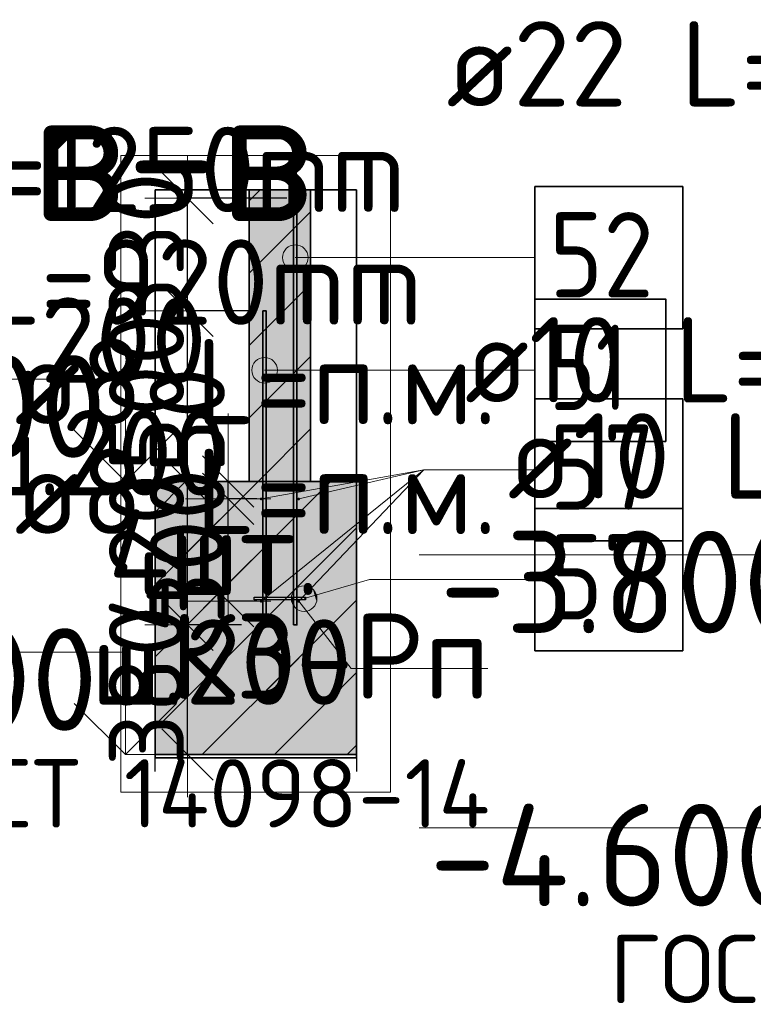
# Model space of a CAD drawing. Header units: millimetres. Extents: x 123094 to 184385, y 26948 to 48500.
# Tile 106 of 108: x 178034 to 180183, y 39527 to 42412. Entities that reach past the tile are written whole.
import ezdxf

# ---------------------------------------------------------------- set-up
doc = ezdxf.new("R2010")
doc.units = ezdxf.units.MM
doc.header["$PDMODE"] = 65
doc.linetypes.add('______11', pattern=[500, 400, -50, 0, -50])
doc.linetypes.add('______5', pattern=[1100, 800, -100, 100, -100])
for name, color, linetype, lineweight in [('Standard', 7, 'Continuous', 25), ('Арм.стержн. Выпуски', 180, 'Continuous', 35), ('Арматурный каркас 01', 4, 'Continuous', 35), ('Высотная отметки_ общее', 7, 'Continuous', 13), ('Размерная линия_ общее', 7, 'Continuous', 13), ('Стена_ общее', 7, 'Continuous', 35), ('Фундамент_ общее', 7, 'Continuous', 35)]:
    doc.layers.add(name, color=color, linetype=linetype, lineweight=lineweight)
doc.styles.add('ISOCPEUR', font='ISOCPEUR')
doc.dimstyles.new('DIMSTYLE_5', dxfattribs={"dimtxt": 220, "dimasz": 250, "dimexe": 0, "dimexo": 0, "dimgap": 110, "dimtad": 2, "dimdec": 0, "dimrnd": 5, "dimzin": 12, "dimdsep": 46, "dimtxsty": 'ISOCPEUR', "dimblk1": 'ALL_ML_STRICH', "dimblk2": 'ALL_ML_STRICH', "dimsah": 1, "dimcen": 0, "dimclrd": 7, "dimclre": 256, "dimclrt": 7, "dimadec": 0, "dimazin": 0, "dimtfac": 1, "dimtdec": 0, "dimtix": 1, "dimtmove": 2, "dimatfit": 3, "dimfxl": 0, "dimtvp": 1.2, "dimtzin": 0, "dimlwd": 0, "dimlwe": -3, "dimarcsym": 0})
pattern_1 = [(45, (0, 0), (-212.13203, 212.13203), [400, -50, 0, -50]), (45, (-106.07, 106.07), (-212.13203, 212.13203), [800, -100, 100, -100])]

# ---------------------------------------------------------------- blocks, each defined once
blk = doc.blocks.new('COMPLEX_ELEVATIONDIM_1')
at = {"layer": 'Высотная отметки_ общее', "color": 7, "linetype": 'Continuous', "lineweight": 13, "transparency": 33554687}
for p, q in [((178343.5, 41358.5), (177143.5, 41358.5)), ((178343.5, 41058.5), (178343.5, 41358.5)), ((178343.5, 41058.5), (178193.5, 41208.5)), ((178343.5, 41058.5), (178493.5, 41208.5)), ((178343.5, 41058.5), (178343.5, 41058.5)), ((178343.5, 41058.5), (178343.5, 41058.5)), ((178343.5, 41058.5), (178409.6, 41058.5)), ((178343.5, 41058.5), (178343.5, 41058.5)), ((178343.5, 41058.5), (178343.5, 41058.5)), ((178343.5, 40558.5), (177143.5, 40558.5)), ((178343.5, 40258.5), (178343.5, 40558.5)), ((178343.5, 40258.5), (178193.5, 40408.5)), ((178343.5, 40258.5), (178493.5, 40408.5)), ((178343.5, 40258.5), (178343.5, 40258.5)), ((178343.5, 40258.5), (178343.5, 40258.5)), ((178343.5, 40258.5), (178409.6, 40258.5)), ((178343.5, 40258.5), (178343.5, 40258.5)), ((178343.5, 40258.5), (178343.5, 40258.5))]:
    blk.add_line(p, q, dxfattribs=at)
at = {"layer": 'Высотная отметки_ общее', "color": 7, "linetype": 'Continuous', "lineweight": 13, "transparency": 33554687, "char_height": 300, "attachment_point": 7, "style": 'ISOCPEUR'}
for s, insert, width in [('\\W0.95;-3.800', (177203.5, 41128.5), 1281.435), ('\\W0.95;-4.600', (177173.5, 40328.5), 1311.684)]:
    blk.add_mtext(s, dxfattribs=dict(at, insert=insert, width=width))
blk = doc.blocks.new('COMPLEX_ELEVATIONDIM_2')
at = {"layer": 'Высотная отметки_ общее', "color": 7, "linetype": 'Continuous', "lineweight": 13, "transparency": 33554687}
for p, q in [((180404.3, 40843.9), (179204.3, 40843.9)), ((180404.3, 40543.9), (180404.3, 40843.9)), ((180404.3, 40543.9), (180254.3, 40693.9)), ((180404.3, 40543.9), (180554.3, 40693.9)), ((180404.3, 40543.9), (180404.3, 40543.9)), ((180404.3, 40543.9), (180404.3, 40543.9)), ((180404.3, 40543.9), (180470.4, 40543.9)), ((180404.3, 40543.9), (180404.3, 40543.9)), ((180404.3, 40543.9), (180404.3, 40543.9)), ((180404.3, 40043.9), (179204.3, 40043.9)), ((180404.3, 39743.9), (180404.3, 40043.9)), ((180404.3, 39743.9), (180254.3, 39893.9)), ((180404.3, 39743.9), (180554.3, 39893.9)), ((180404.3, 39743.9), (180404.3, 39743.9)), ((180404.3, 39743.9), (180404.3, 39743.9)), ((180404.3, 39743.9), (180470.4, 39743.9)), ((180404.3, 39743.9), (180404.3, 39743.9)), ((180404.3, 39743.9), (180404.3, 39743.9))]:
    blk.add_line(p, q, dxfattribs=at)
at = {"layer": 'Высотная отметки_ общее', "color": 7, "linetype": 'Continuous', "lineweight": 13, "transparency": 33554687, "char_height": 300, "attachment_point": 7, "style": 'ISOCPEUR'}
for s, insert, width in [('\\W0.95;-3.800', (179264.3, 40613.9), 1281.435), ('\\W0.95;-4.600', (179234.3, 39813.9), 1311.684)]:
    blk.add_mtext(s, dxfattribs=dict(at, insert=insert, width=width))
blk = doc.blocks.new('ALL_ML_STRICH')
at = {"color": 0, "linetype": 'ByBlock', "lineweight": -2}
for p, q in [((0, -0.5), (0, 0.5)), ((-0.3, -0.3), (0.3, 0.3)), ((-1, 0), (0.5, 0))]:
    blk.add_line(p, q, dxfattribs=at)
blk = doc.blocks.new('*D245')
at = {"layer": 'DEFPOINTS', "color": 7, "linetype": 'Continuous', "lineweight": 13, "transparency": 33554687}
for p in [(178748.5, 41007.5), (178644.8, 40707.5), (178748.5, 40707.5)]:
    blk.add_point(p, dxfattribs=at)
at = {"layer": 'Размерная линия_ общее', "color": 253, "linetype": 'Continuous', "lineweight": -2, "true_color": 0xa0a0a0, "transparency": 33554687}
for p, q in [((178728.5, 41007.5), (178644.8, 41007.5)), ((178728.5, 40707.5), (178644.8, 40707.5))]:
    blk.add_line(p, q, dxfattribs=at)
at = {"layer": 'Размерная линия_ общее', "color": 7, "linetype": 'Continuous', "lineweight": -2, "transparency": 33554687}
blk.add_line((178644.8, 40707.5), (178644.8, 41007.5), dxfattribs=at)
at = {"layer": 'Размерная линия_ общее', "color": 7, "linetype": 'Continuous', "lineweight": 13, "transparency": 33554687, "xscale": 250, "yscale": 250, "zscale": 250}
for p, rotation in [((178644.8, 41007.5), 90), ((178644.8, 40707.5), 270)]:
    blk.add_blockref('ALL_ML_STRICH', p, dxfattribs=dict(at, rotation=rotation))
at = {"layer": 'Размерная линия_ общее', "color": 7, "linetype": 'Continuous', "lineweight": 13, "transparency": 33554687, "insert": (178524.8, 40868.5), "char_height": 220, "width": 660, "attachment_point": 5, "rotation": 90, "style": 'ISOCPEUR'}
blk.add_mtext('\\A1;{300}', dxfattribs=at)
blk = doc.blocks.new('*D246')
at = {"layer": 'DEFPOINTS', "color": 7, "linetype": 'Continuous', "lineweight": 13, "transparency": 33554687}
for p in [(178638.6, 41058.5), (178644.8, 41007.5), (178748.5, 41007.5)]:
    blk.add_point(p, dxfattribs=at)
at = {"layer": 'Размерная линия_ общее', "color": 253, "linetype": 'Continuous', "lineweight": -2, "true_color": 0xa0a0a0, "transparency": 33554687}
for p, q in [((178644.8, 41058.5), (178644.8, 41058.5)), ((178728.5, 41007.5), (178644.8, 41007.5))]:
    blk.add_line(p, q, dxfattribs=at)
at = {"layer": 'Размерная линия_ общее', "color": 7, "linetype": 'Continuous', "lineweight": -2, "transparency": 33554687}
blk.add_line((178644.8, 41007.5), (178644.8, 41058.5), dxfattribs=at)
at = {"layer": 'Размерная линия_ общее', "color": 7, "linetype": 'Continuous', "lineweight": 13, "transparency": 33554687, "xscale": 250, "yscale": 250, "zscale": 250}
for p, rotation in [((178644.8, 41007.5), 270), ((178644.8, 41058.5), 90)]:
    blk.add_blockref('ALL_ML_STRICH', p, dxfattribs=dict(at, rotation=rotation))
at = {"layer": 'Размерная линия_ общее', "color": 7, "linetype": 'Continuous', "lineweight": 13, "transparency": 33554687, "insert": (178524.8, 41238.1), "char_height": 220, "width": 440, "attachment_point": 5, "rotation": 90, "style": 'ISOCPEUR'}
blk.add_mtext('\\A1;{50}', dxfattribs=at)
blk = doc.blocks.new('*D573')
at = {"layer": 'DEFPOINTS', "color": 7, "linetype": 'Continuous', "lineweight": 13, "transparency": 33554687}
for p in [(178703.5, 40638.5), (178499.1, 40258.5), (178525.4, 40258.5)]:
    blk.add_point(p, dxfattribs=at)
at = {"layer": 'Размерная линия_ общее', "color": 253, "linetype": 'Continuous', "lineweight": -2, "true_color": 0xa0a0a0, "transparency": 33554687}
for p, q in [((178683.5, 40638.5), (178525.4, 40638.5)), ((178525.4, 40258.5), (178525.4, 40258.5))]:
    blk.add_line(p, q, dxfattribs=at)
at = {"layer": 'Размерная линия_ общее', "color": 7, "linetype": 'Continuous', "lineweight": -2, "transparency": 33554687}
blk.add_line((178525.4, 40258.5), (178525.4, 40638.5), dxfattribs=at)
at = {"layer": 'Размерная линия_ общее', "color": 7, "linetype": 'Continuous', "lineweight": 13, "transparency": 33554687, "xscale": 250, "yscale": 250, "zscale": 250}
for p, rotation in [((178525.4, 40638.5), 90), ((178525.4, 40258.5), 270)]:
    blk.add_blockref('ALL_ML_STRICH', p, dxfattribs=dict(at, rotation=rotation))
at = {"layer": 'Размерная линия_ общее', "color": 7, "linetype": 'Continuous', "lineweight": 13, "transparency": 33554687, "insert": (178405.4, 40459.5), "char_height": 220, "width": 660, "attachment_point": 5, "rotation": 90, "style": 'ISOCPEUR'}
blk.add_mtext('\\A1;{380}', dxfattribs=at)
blk = doc.blocks.new('*D574')
at = {"layer": 'DEFPOINTS', "color": 7, "linetype": 'Continuous', "lineweight": 13, "transparency": 33554687}
for p in [(178518.8, 41058.5), (178525.4, 40638.5), (178703.5, 40638.5)]:
    blk.add_point(p, dxfattribs=at)
at = {"layer": 'Размерная линия_ общее', "color": 253, "linetype": 'Continuous', "lineweight": -2, "true_color": 0xa0a0a0, "transparency": 33554687}
for p, q in [((178498.8, 41058.5), (178525.4, 41058.5)), ((178683.5, 40638.5), (178525.4, 40638.5))]:
    blk.add_line(p, q, dxfattribs=at)
at = {"layer": 'Размерная линия_ общее', "color": 7, "linetype": 'Continuous', "lineweight": -2, "transparency": 33554687}
blk.add_line((178525.4, 40638.5), (178525.4, 41058.5), dxfattribs=at)
at = {"layer": 'Размерная линия_ общее', "color": 7, "linetype": 'Continuous', "lineweight": 13, "transparency": 33554687, "xscale": 250, "yscale": 250, "zscale": 250}
for p, rotation in [((178525.4, 41058.5), 90), ((178525.4, 40638.5), 270)]:
    blk.add_blockref('ALL_ML_STRICH', p, dxfattribs=dict(at, rotation=rotation))
at = {"layer": 'Размерная линия_ общее', "color": 7, "linetype": 'Continuous', "lineweight": 13, "transparency": 33554687, "insert": (178405.4, 40848.5), "char_height": 220, "width": 660, "attachment_point": 5, "rotation": 90, "style": 'ISOCPEUR'}
blk.add_mtext('\\A1;{420}', dxfattribs=at)
blk = doc.blocks.new('*D575')
at = {"layer": 'DEFPOINTS', "color": 7, "linetype": 'Continuous', "lineweight": 13, "transparency": 33554687}
for p in [(178746.3, 41558.5), (178518.8, 41058.5), (178525.4, 41058.5)]:
    blk.add_point(p, dxfattribs=at)
at = {"layer": 'Размерная линия_ общее', "color": 253, "linetype": 'Continuous', "lineweight": -2, "true_color": 0xa0a0a0, "transparency": 33554687}
for p, q in [((178726.3, 41558.5), (178525.4, 41558.5)), ((178498.8, 41058.5), (178525.4, 41058.5))]:
    blk.add_line(p, q, dxfattribs=at)
at = {"layer": 'Размерная линия_ общее', "color": 7, "linetype": 'Continuous', "lineweight": -2, "transparency": 33554687}
blk.add_line((178525.4, 41058.5), (178525.4, 41558.5), dxfattribs=at)
at = {"layer": 'Размерная линия_ общее', "color": 7, "linetype": 'Continuous', "lineweight": 13, "transparency": 33554687, "xscale": 250, "yscale": 250, "zscale": 250}
for p, rotation in [((178525.4, 41558.5), 90), ((178525.4, 41058.5), 270)]:
    blk.add_blockref('ALL_ML_STRICH', p, dxfattribs=dict(at, rotation=rotation))
at = {"layer": 'Размерная линия_ общее', "color": 7, "linetype": 'Continuous', "lineweight": 13, "transparency": 33554687, "insert": (178405.4, 41319.5), "char_height": 220, "width": 660, "attachment_point": 5, "rotation": 90, "style": 'ISOCPEUR'}
blk.add_mtext('\\A1;{500}', dxfattribs=at)
blk = doc.blocks.new('*D576')
at = {"layer": 'DEFPOINTS', "color": 7, "linetype": 'Continuous', "lineweight": 13, "transparency": 33554687}
for p in [(178836.3, 41888.5), (178525.4, 41558.5), (178746.3, 41558.5)]:
    blk.add_point(p, dxfattribs=at)
at = {"layer": 'Размерная линия_ общее', "color": 253, "linetype": 'Continuous', "lineweight": -2, "true_color": 0xa0a0a0, "transparency": 33554687}
for p, q in [((178816.3, 41888.5), (178525.4, 41888.5)), ((178726.3, 41558.5), (178525.4, 41558.5))]:
    blk.add_line(p, q, dxfattribs=at)
at = {"layer": 'Размерная линия_ общее', "color": 7, "linetype": 'Continuous', "lineweight": -2, "transparency": 33554687}
blk.add_line((178525.4, 41558.5), (178525.4, 41888.5), dxfattribs=at)
at = {"layer": 'Размерная линия_ общее', "color": 7, "linetype": 'Continuous', "lineweight": 13, "transparency": 33554687, "xscale": 250, "yscale": 250, "zscale": 250}
for p, rotation in [((178525.4, 41888.5), 90), ((178525.4, 41558.5), 270)]:
    blk.add_blockref('ALL_ML_STRICH', p, dxfattribs=dict(at, rotation=rotation))
at = {"layer": 'Размерная линия_ общее', "color": 7, "linetype": 'Continuous', "lineweight": 13, "transparency": 33554687, "insert": (178405.4, 41734.5), "char_height": 220, "width": 660, "attachment_point": 5, "rotation": 90, "style": 'ISOCPEUR'}
blk.add_mtext('\\A1;{330}', dxfattribs=at)

msp = doc.modelspace()

# ---------------------------------------------------------------- hatches: boundary and pattern name
at = {"layer": 'Standard', "linetype": 'Continuous', "lineweight": 35, "transparency": 33554687}
h = msp.add_hatch(dxfattribs=at)
h.set_pattern_fill('__________539', scale=100, style=0, pattern_type=2)
h.set_pattern_definition(pattern_1)
h.paths.add_polyline_path([(178706.3, 41058.5), (178886.3, 41058.5), (178886.3, 41913.2), (178706.3, 41913.2)], flags=0)
at = {"layer": 'Standard', "linetype": 'Continuous', "lineweight": 35, "true_color": 0xc7c7c7, "transparency": 33554687}
msp.add_hatch(color=9, dxfattribs=at).paths.add_polyline_path([(178706.3, 41058.5), (178886.3, 41058.5), (178886.3, 41913.2), (178706.3, 41913.2)])
at = {"layer": 'Standard', "linetype": 'Continuous', "lineweight": 13, "transparency": 33554687}
h = msp.add_hatch(dxfattribs=at)
h.set_pattern_fill('__________539', scale=100, style=0, pattern_type=2)
h.set_pattern_definition(pattern_1)
h.paths.add_polyline_path([(178430.6, 41058.5), (178430.6, 40258.5), (179020.6, 40258.5), (179020.6, 41058.5)], flags=0)
msp.add_hatch(color=9, dxfattribs=at).paths.add_polyline_path([(178430.6, 41058.5), (178430.6, 40258.5), (179020.6, 40258.5), (179020.6, 41058.5)])
at = {"layer": 'Арм.стержн. Выпуски', "linetype": 'Continuous', "lineweight": 13, "transparency": 33554687}
for points in [[(178822.5, 41682.2), (178822.5, 41746.7), (178809, 41733.2)], [(178841.3, 41677), (178841.3, 41752), (178822.5, 41746.7)], [(178841.3, 41677), (178822.5, 41746.7), (178822.5, 41682.2)], [(178860, 41682.2), (178860, 41746.7), (178841.3, 41752)], [(178860, 41682.2), (178841.3, 41752), (178841.3, 41677)], [(178873.5, 41695.7), (178873.5, 41733.2), (178860, 41746.7)], [(178873.5, 41695.7), (178860, 41746.7), (178860, 41682.2)], [(178809, 41695.7), (178809, 41733.2), (178803.8, 41714.5)], [(178822.5, 41682.2), (178809, 41733.2), (178809, 41695.7)], [(178873.5, 41733.2), (178873.5, 41695.7), (178878.8, 41714.5)], [(178719, 41365.7), (178719, 41403.2), (178713.8, 41384.5)], [(178732.5, 41352.2), (178732.5, 41416.7), (178719, 41403.2)], [(178732.5, 41352.2), (178719, 41403.2), (178719, 41365.7)], [(178751.3, 41347), (178751.3, 41422), (178732.5, 41416.7)], [(178751.3, 41347), (178732.5, 41416.7), (178732.5, 41352.2)], [(178770, 41352.2), (178770, 41416.7), (178751.3, 41422)], [(178770, 41352.2), (178751.3, 41422), (178751.3, 41347)], [(178783.5, 41365.7), (178783.5, 41403.2), (178770, 41416.7)], [(178783.5, 41365.7), (178770, 41416.7), (178770, 41352.2)], [(178783.5, 41403.2), (178783.5, 41365.7), (178788.8, 41384.5)]]:
    msp.add_hatch(color=7, dxfattribs=at).paths.add_polyline_path(points)
at = {"layer": 'Арматурный каркас 01', "linetype": 'Continuous', "lineweight": 50, "transparency": 33554687}
for points in [[(178745.3, 41007.5), (178745, 41009), (178744.1, 41010.3), (178742.8, 41011.2), (178741.3, 41011.5), (178739.7, 41011.2), (178738.4, 41010.3), (178737.6, 41009), (178737.3, 41007.5), (178737.6, 41006), (178738.4, 41004.7), (178739.7, 41003.8), (178741.3, 41003.5), (178742.8, 41003.8), (178744.1, 41004.7), (178745, 41006)], [(178855.3, 41007.5), (178855, 41009), (178854.1, 41010.3), (178852.8, 41011.2), (178851.3, 41011.5), (178849.7, 41011.2), (178848.4, 41010.3), (178847.6, 41009), (178847.3, 41007.5), (178847.6, 41006), (178848.4, 41004.7), (178849.7, 41003.8), (178851.3, 41003.5), (178852.8, 41003.8), (178854.1, 41004.7), (178855, 41006)], [(178745.3, 40707.5), (178745, 40709), (178744.1, 40710.3), (178742.8, 40711.2), (178741.3, 40711.5), (178739.7, 40711.2), (178738.4, 40710.3), (178737.6, 40709), (178737.3, 40707.5), (178737.6, 40706), (178738.4, 40704.7), (178739.7, 40703.8), (178741.3, 40703.5), (178742.8, 40703.8), (178744.1, 40704.7), (178745, 40706)], [(178855.3, 40707.5), (178855, 40709), (178854.1, 40710.3), (178852.8, 40711.2), (178851.3, 40711.5), (178849.7, 40711.2), (178848.4, 40710.3), (178847.6, 40709), (178847.3, 40707.5), (178847.6, 40706), (178848.4, 40704.7), (178849.7, 40703.8), (178851.3, 40703.5), (178852.8, 40703.8), (178854.1, 40704.7), (178855, 40706)]]:
    msp.add_hatch(color=40, dxfattribs=at).paths.add_polyline_path(points)
at = {"layer": 'Арматурный каркас 01', "linetype": 'Continuous', "lineweight": 13, "transparency": 33554687}
for points in [[(178858.3, 40679.3), (178840.3, 40741.2), (178831.1, 40724.5)], [(178877.8, 40679.5), (178856.8, 40751.5), (178840.3, 40741.2)], [(178877.8, 40679.5), (178840.3, 40741.2), (178858.3, 40679.3)], [(178894.3, 40689.8), (178876.3, 40751.7), (178856.8, 40751.5)], [(178894.3, 40689.8), (178856.8, 40751.5), (178877.8, 40679.5)], [(178903.5, 40706.5), (178893, 40742.5), (178876.3, 40751.7)], [(178903.5, 40706.5), (178876.3, 40751.7), (178894.3, 40689.8)], [(178893, 40742.5), (178903.5, 40706.5), (178903.3, 40726)], [(178858.3, 40679.3), (178831.1, 40724.5), (178841.6, 40688.5)], [(178841.6, 40688.5), (178831.1, 40724.5), (178831.3, 40705)]]:
    msp.add_hatch(color=7, dxfattribs=at).paths.add_polyline_path(points)

# ---------------------------------------------------------------- linework, layer by layer
at = {"layer": 'Standard', "color": 52, "linetype": 'Continuous', "lineweight": 13, "transparency": 33554687}
for p, q in [((178430.6, 41913.2), (178430.6, 40248.5)), ((179020.6, 41913.2), (178430.6, 41913.2)), ((178430.6, 41913.2), (178430.6, 40248.5)), ((179020.6, 41913.2), (178430.6, 41913.2)), ((179020.6, 40248.5), (179020.6, 41913.2)), ((179020.6, 40248.5), (179020.6, 41913.2)), ((178430.6, 40248.5), (179020.6, 40248.5)), ((178430.6, 40248.5), (179020.6, 40248.5))]:
    msp.add_line(p, q, dxfattribs=at)
at = {"layer": 'Standard', "color": 52, "linetype": 'Continuous', "lineweight": 35, "transparency": 33554687}
for p, q in [((178430.6, 41913.2), (178430.6, 40248.5)), ((179020.6, 41913.2), (178430.6, 41913.2)), ((178430.6, 41913.2), (178430.6, 40248.5)), ((179020.6, 41913.2), (178430.6, 41913.2)), ((179020.6, 40248.5), (179020.6, 41913.2)), ((179020.6, 40248.5), (179020.6, 41913.2)), ((178430.6, 40248.5), (179020.6, 40248.5)), ((178430.6, 40248.5), (179020.6, 40248.5))]:
    msp.add_line(p, q, dxfattribs=at)
at = {"layer": 'Standard', "color": 7, "linetype": 'Continuous', "lineweight": 25, "transparency": 33554687}
for p, q in [((178656.3, 41913.2), (178936.3, 41913.2)), ((178656.3, 41913.2), (178936.3, 41913.2)), ((178430.6, 40208.5), (178430.6, 41108.5)), ((178430.6, 40208.5), (178430.6, 41108.5)), ((179020.6, 41108.5), (179020.6, 40208.5)), ((179020.6, 41108.5), (179020.6, 40208.5))]:
    msp.add_line(p, q, dxfattribs=at)
at = {"layer": 'Standard', "color": 7, "linetype": 'Continuous', "lineweight": 35, "transparency": 33554687}
for p, q in [((178706.3, 41913.2), (178706.3, 41058.5)), ((178706.3, 41913.2), (178706.3, 41058.5)), ((178886.3, 41058.5), (178886.3, 41913.2)), ((178886.3, 41058.5), (178886.3, 41913.2)), ((178706.3, 41058.5), (178430.6, 41058.5)), ((178706.3, 41058.5), (178430.6, 41058.5)), ((179020.6, 41058.5), (178886.3, 41058.5)), ((179020.6, 41058.5), (178886.3, 41058.5)), ((178430.6, 40258.5), (179020.6, 40258.5)), ((178430.6, 40258.5), (179020.6, 40258.5))]:
    msp.add_line(p, q, dxfattribs=at)
at = {"layer": 'Standard', "color": 253, "linetype": '______5', "lineweight": 35, "true_color": 0xababab, "transparency": 33554687}
for p, q in [((178706.3, 41881.1), (178738.4, 41913.2)), ((178706.3, 41456.9), (178886.3, 41636.9)), ((178732.2, 41058.5), (178886.3, 41212.6))]:
    msp.add_line(p, q, dxfattribs=at)
at = {"layer": 'Standard', "color": 253, "linetype": '______11', "lineweight": 35, "true_color": 0xababab, "transparency": 33554687}
for p, q in [((178706.3, 41669), (178886.3, 41849)), ((178706.3, 41244.7), (178886.3, 41424.7))]:
    msp.add_line(p, q, dxfattribs=at)
at = {"layer": 'Standard', "color": 253, "linetype": '______11', "lineweight": 13, "true_color": 0xababab, "transparency": 33554687}
for p, q in [((178430.6, 40544.8), (178944.3, 41058.5)), ((178430.6, 40969.1), (178520.1, 41058.5)), ((178568.6, 40258.5), (179020.6, 40710.5)), ((178992.9, 40258.5), (179020.6, 40286.3))]:
    msp.add_line(p, q, dxfattribs=at)
at = {"layer": 'Standard', "color": 253, "linetype": '______5', "lineweight": 13, "true_color": 0xababab, "transparency": 33554687}
for p, q in [((178430.6, 40756.9), (178732.2, 41058.5)), ((178430.6, 40332.7), (179020.6, 40922.7)), ((178780.7, 40258.5), (179020.6, 40498.4))]:
    msp.add_line(p, q, dxfattribs=at)
at = {"layer": 'Standard', "color": 7, "linetype": 'Continuous', "lineweight": 13, "transparency": 33554687}
for points in [[(178330.6, 40148.5), (179120.6, 40148.5), (179120.6, 42013.2), (178330.6, 42013.2), (178330.6, 40148.5)], [(178851.3, 40707.5), (179005.3, 40510.7), (179405.3, 40510.7)]]:
    msp.add_lwpolyline(points, dxfattribs=at)
at = {"layer": 'Арм.стержн. Выпуски', "color": 7, "linetype": 'Continuous', "lineweight": 13, "transparency": 33554687}
for p, q in [((178841.3, 41752), (178841.3, 41752)), ((178803.8, 41714.5), (178803.8, 41714.5)), ((179048.4, 41714.5), (178841.3, 41714.5)), ((178878.8, 41714.5), (178878.8, 41714.5)), ((179048.4, 41714.5), (179543.4, 41714.5)), ((178841.3, 41677), (178841.3, 41677)), ((178751.3, 41422), (178751.3, 41422)), ((178713.8, 41384.5), (178713.8, 41384.5)), ((179073.4, 41384.5), (178751.3, 41384.5)), ((178788.8, 41384.5), (178788.8, 41384.5)), ((179073.4, 41384.5), (179543.4, 41384.5)), ((178751.3, 41347), (178751.3, 41347))]:
    msp.add_line(p, q, dxfattribs=at)
at = {"layer": 'Арм.стержн. Выпуски', "color": 7, "linetype": 'Continuous', "lineweight": 35, "transparency": 33554687}
for points in [[(179543.4, 41506.1), (179976.7, 41506.1), (179976.7, 41922.8), (179543.4, 41922.8), (179543.4, 41506.1)], [(179543.4, 41176.1), (179926.7, 41176.1), (179926.7, 41592.8), (179543.4, 41592.8), (179543.4, 41176.1)]]:
    msp.add_lwpolyline(points, dxfattribs=at)
at = {"layer": 'Арм.стержн. Выпуски', "color": 4, "linetype": 'Continuous', "lineweight": 35, "transparency": 33554687}
for points in [[(178836.3, 40638.5), (178836.3, 41888.5), (178846.3, 41888.5), (178846.3, 40638.5), (178836.3, 40638.5)], [(178746.3, 40638.5), (178746.3, 41558.5), (178756.3, 41558.5), (178756.3, 40638.5), (178746.3, 40638.5)]]:
    msp.add_lwpolyline(points, dxfattribs=at)
at = {"layer": 'Арм.стержн. Выпуски', "color": 7, "linetype": 'Continuous', "lineweight": 13, "transparency": 33554687}
for centre in [(178841.3, 41714.5), (178751.3, 41384.5)]:
    msp.add_circle(centre, 37.5, dxfattribs=at)
at = {"layer": 'Арматурный каркас 01', "color": 7, "linetype": 'Continuous', "lineweight": 13, "transparency": 33554687}
for p, q in [((179218.4, 41092.8), (178741.3, 41007.5)), ((179218.4, 41092.8), (178741.3, 40707.5)), ((179218.4, 41092.8), (178851.3, 40707.5)), ((179218.4, 41092.8), (178851.3, 41007.5)), ((179218.4, 41092.8), (179543.4, 41092.8)), ((179058.4, 40771.1), (178867.3, 40715.5)), ((179058.4, 40771.1), (179543.4, 40771.1)), ((178856.8, 40751.5), (178856.8, 40751.5)), ((178903.3, 40726), (178903.3, 40726)), ((178831.3, 40705), (178831.3, 40705)), ((178877.8, 40679.5), (178877.8, 40679.5))]:
    msp.add_line(p, q, dxfattribs=at)
at = {"layer": 'Арматурный каркас 01', "color": 7, "linetype": 'Continuous', "lineweight": 35, "transparency": 33554687}
for points in [[(179543.4, 40884.5), (179976.7, 40884.5), (179976.7, 41301.1), (179543.4, 41301.1), (179543.4, 40884.5)], [(179543.4, 40562.8), (179976.7, 40562.8), (179976.7, 40979.5), (179543.4, 40979.5), (179543.4, 40562.8)]]:
    msp.add_lwpolyline(points, dxfattribs=at)
at = {"layer": 'Арматурный каркас 01', "color": 40, "linetype": 'Continuous', "lineweight": 25, "transparency": 33554687}
msp.add_lwpolyline([(178721.3, 40719.5), (178871.3, 40719.5), (178871.3, 40711.5), (178721.3, 40711.5), (178721.3, 40719.5)], dxfattribs=at)
at = {"layer": 'Арматурный каркас 01', "color": 7, "linetype": 'Continuous', "lineweight": 13, "transparency": 33554687}
msp.add_circle((178867.3, 40715.5), 37.5, dxfattribs=at)
at = {"layer": 'Стена_ общее', "color": 7, "linetype": 'Continuous', "lineweight": 35, "transparency": 33554687}
msp.add_line((178706.3, 41058.5), (178886.3, 41058.5), dxfattribs=at)
msp.add_line((178706.3, 41058.5), (178886.3, 41058.5), dxfattribs=at)
at = {"layer": 'Фундамент_ общее', "transparency": 33554687}
msp.add_line((178886.3, 41058.5), (178706.3, 41058.5), dxfattribs=at)
at = {"layer": 'Фундамент_ общее', "color": 7, "linetype": 'Continuous', "lineweight": 35, "transparency": 33554687}
msp.add_line((178886.3, 41058.5), (178706.3, 41058.5), dxfattribs=at)

# ---------------------------------------------------------------- block references
at = {"layer": 'Высотная отметки_ общее', "color": 7, "linetype": 'Continuous', "lineweight": 13, "transparency": 33554687}
for name in ['COMPLEX_ELEVATIONDIM_1', 'COMPLEX_ELEVATIONDIM_2']:
    msp.add_blockref(name, (0, 0), dxfattribs=at)

# ---------------------------------------------------------------- texts
at = {"layer": 'Standard', "color": 7, "linetype": 'Continuous', "lineweight": 13, "transparency": 33554687, "insert": (178897, 42021.4), "char_height": 400, "width": 1022.609, "attachment_point": 6, "style": 'ISOCPEUR'}
msp.add_mtext('\\A1;{\\fISOCPEUR|i0|b0;\\H400.000000;\\W1.000000;\\C7;в-в}\\P', dxfattribs=at)
at = {"layer": 'Standard', "color": 7, "linetype": 'Continuous', "lineweight": 13, "transparency": 33554687, "char_height": 250, "width": 2191.875, "attachment_point": 3, "line_spacing_factor": 1.024096}
for insert in [(179411.4, 40671.6), (181542.8, 40157)]:
    msp.add_mtext('\\A1;{\\fISOCPEUR|i0|b0;\\H250.000000;\\W1.000000;\\C7;К3-Рп}\\P{\\fISOCPEUR|i0|b0;\\H200.000000;\\W1.000000;\\C7;ГОСТ 14098-14}\\P', dxfattribs=dict(at, insert=insert))
at = {"layer": 'Арм.стержн. Выпуски', "color": 7, "linetype": 'Continuous', "lineweight": 25, "transparency": 33554687, "char_height": 250, "attachment_point": 7, "style": 'ISOCPEUR'}
for s, insert, width in [('\\W0.98;ø22 L=2880mm ', (179283.9, 42157.2), 2496.203), ('\\W0.94;ø10 L=1250mm ', (177168.4, 41847.8), 2391.341), ('\\W0.87;52', (179585, 41597.8), 459.01), ('\\W0.96;ø10 L=920mm ', (177293.4, 41517.8), 2268.514), ('\\W0.95;ш.200 ', (177818.4, 41347.8), 1093.33), ('\\W0.94;ø10 L=1250mm ', (179338.4, 41290), 2391.341), ('\\W0.75;51', (179585, 41267.8), 393.567), ('\\W0.95;ш.200 ', (177880.9, 41017.8), 1093.33), ('\\W0.96;ø10 L=920mm ', (179463.4, 41008.4), 2268.514)]:
    msp.add_mtext(s, dxfattribs=dict(at, insert=insert, width=width))
at = {"layer": 'Арматурный каркас 01', "color": 7, "linetype": 'Continuous', "lineweight": 25, "transparency": 33554687, "char_height": 250, "attachment_point": 7, "style": 'ISOCPEUR'}
for s, insert, width in [('\\W0.97;ø8 L=п.м.', (178018.4, 41226.1), 1544.857), ('\\W0.87;57', (179585, 40976.1), 459.01), ('\\W0.97;ø8 L=п.м.', (178018.4, 40904.5), 1544.857), ('\\W0.95;4шт. ', (178293.4, 40726.1), 992.98), ('\\W0.87;57', (179585, 40654.5), 459.01), ('\\W0.95;ш.200 ', (178243.4, 40404.5), 1093.33)]:
    msp.add_mtext(s, dxfattribs=dict(at, insert=insert, width=width))

# ---------------------------------------------------------------- dimensions: what is measured, and where the dimension line sits
at = {"layer": 'Размерная линия_ общее', "color": 7, "linetype": 'Continuous', "lineweight": 13, "transparency": 33554687}
for base, p1, p2, picture, middle in [((178525.4, 41888.5), (178726.3, 41558.5), (178816.3, 41888.5), '*D576', (178405.4, 41734.5)), ((178525.4, 41558.5), (178498.8, 41058.5), (178726.3, 41558.5), '*D575', (178405.4, 41319.5)), ((178644.8, 41058.5), (178728.5, 41007.5), (178644.8, 41058.5), '*D246', (178524.8, 41238.1)), ((178644.8, 41007.5), (178728.5, 40707.5), (178728.5, 41007.5), '*D245', (178524.8, 40868.5)), ((178525.4, 41058.5), (178683.5, 40638.5), (178498.8, 41058.5), '*D574', (178405.4, 40848.5)), ((178525.4, 40638.5), (178525.4, 40258.5), (178683.5, 40638.5), '*D573', (178405.4, 40459.5))]:
    dim = msp.add_linear_dim(base=base, p1=p1, p2=p2, angle=90, dimstyle='DIMSTYLE_5', override={"dimpost": '<>', "dimclrd": 7, "dimclre": 253, "dimclrt": 7, "dimlwd": 0, "dimlwe": 65533}, dxfattribs=at)
    dim.commit()
    dim.dimension.update_dxf_attribs({"geometry": picture, "text_midpoint": middle, "dimtype": 160})

doc.saveas('drawing.dxf')
